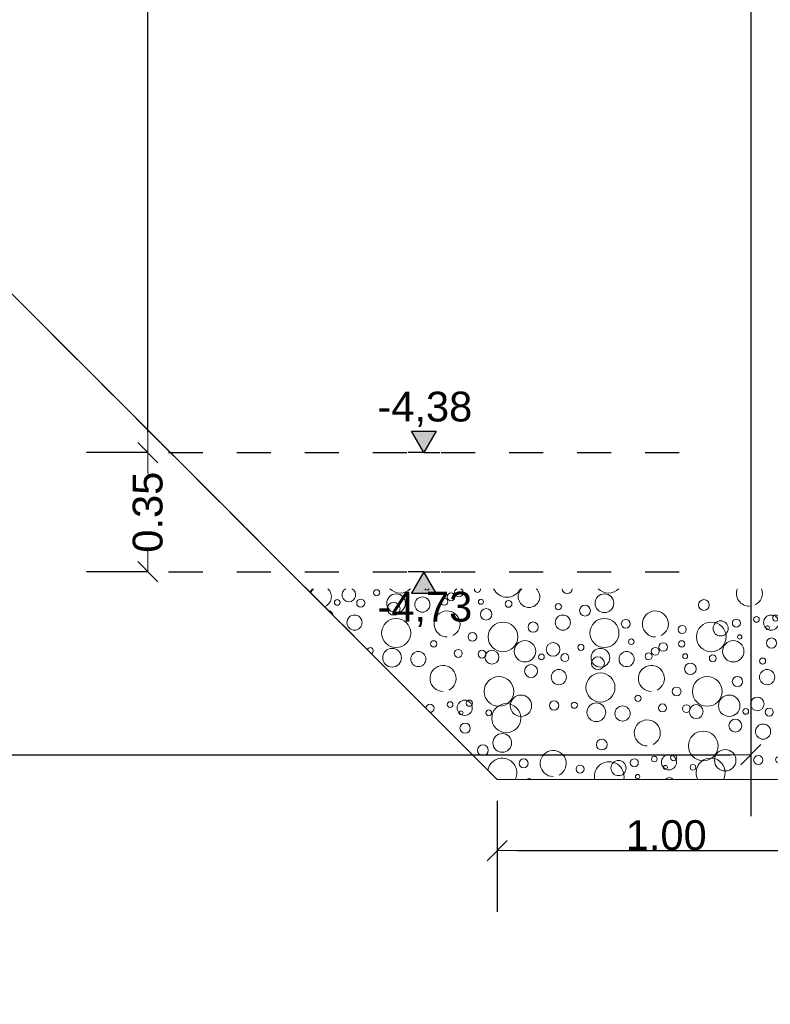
# Model space of a CAD drawing. Header units: metres. Extents: x -12 to 57.2, y -22.2 to 2.8.
# Tile 2 of 126: x -2.7 to -0.5, y -16.2 to -13.3. Entities that reach past the tile are written whole.
import ezdxf

# ---------------------------------------------------------------- set-up
doc = ezdxf.new("R2010")
doc.units = ezdxf.units.M
doc.header["$LTSCALE"] = 0.4
doc.header["$MEASUREMENT"] = 0
for name, pattern in [('Strichlinie', [0.2, 0.15, -0.05]), ('Strichlinie eng', [0.115, 0.075, -0.04]), ('Strichlinie sehr weit', [0.875, 0.5, -0.375])]:
    doc.linetypes.add(name, pattern=pattern)
doc.layers.get('0').update_dxf_attribs({"color": 8, "lineweight": 9})
doc.layers.get('Defpoints').update_dxf_attribs({"color": 8, "lineweight": 9})
doc.layers.add('Neubau_T-Bemaßung', color=8, linetype='Continuous')
doc.layers.add('S-Linien _ Schraffuren.2D', color=8, linetype='Continuous', lineweight=9)
doc.styles.add('ERSTELLTER_STIL_2', font='arial.ttf')
doc.dimstyles.new('ERSTELLTER_STIL__1', dxfattribs={"dimtxt": 0.0875, "dimasz": 0.059375, "dimexe": 0.18, "dimexo": 0.0625, "dimgap": 0, "dimtad": 1, "dimzin": 0, "dimdsep": 46, "dimtxsty": 'ERSTELLTER_STIL_2', "dimblk": 'ARROWHEAD_6', "dimblk1": 'ARROWHEAD_6', "dimblk2": 'ARROWHEAD_6', "dimcen": 0.09, "dimclrd": 7, "dimclre": 7, "dimclrt": 7, "dimazin": 0, "dimtfac": 1, "dimtdec": 4, "dimtmove": 0, "dimatfit": 3, "dimfxl": 1, "dimtolj": 1, "dimtzin": 0, "dimarcsym": 0})
doc.dimstyles.new('ERSTELLTER_STIL__4', dxfattribs={"dimtxt": 0.0875, "dimasz": 0.059375, "dimexe": 0.18, "dimexo": 0.0625, "dimgap": 0, "dimtad": 1, "dimtih": 1, "dimtoh": 1, "dimzin": 0, "dimdsep": 46, "dimtxsty": 'ERSTELLTER_STIL_2', "dimblk": 'ARROWHEAD_6', "dimblk1": 'ARROWHEAD_6', "dimblk2": 'ARROWHEAD_6', "dimcen": 0.09, "dimclrd": 256, "dimclre": 256, "dimclrt": 256, "dimazin": 0, "dimtfac": 1, "dimtdec": 4, "dimtmove": 0, "dimatfit": 3, "dimfxl": 1, "dimtolj": 1, "dimtzin": 0, "dimarcsym": 0})

# ---------------------------------------------------------------- blocks, each defined once
blk = doc.blocks.new('*X453', base_point=(-24191.6502, 0))
at = {"layer": 'S-Linien _ Schraffuren.2D', "color": 253, "linetype": 'Continuous', "lineweight": 9, "true_color": 0x9f9f9f}
for centre, radius in [((-21285.596, -4.7917), 0.00908), ((-21285.5386, -4.8225), 0.0275), ((-21285.3775, -4.8036), 0.0115), ((-21284.9268, -4.8225), 0.0275), ((-21285.7117, -4.8201), 0.00837), ((-21285.6427, -4.8221), 0.0118), ((-21285.5459, -4.8386), 0.0189), ((-21285.4616, -4.8263), 0.0223), ((-21285.3971, -4.8181), 0.0103), ((-21285.2896, -4.8181), 0.00732), ((-21285.2084, -4.8242), 0.0101), ((-21285.0623, -4.8323), 0.00908), ((-21284.6345, -4.8275), 0.0158), ((-21285.2743, -4.855), 0.0169), ((-21284.9838, -4.8441), 0.0158), ((-21284.4234, -4.8658), 0.00908), ((-21285.6608, -4.8793), 0.0223), ((-21285.5385, -4.9099), 0.0427), ((-21285.2247, -4.9213), 0.0436), ((-21285.1361, -4.8925), 0.015), ((-21285.0489, -4.8793), 0.0223), ((-21284.9267, -4.9099), 0.0427), ((-21284.8641, -4.8827), 0.013), ((-21284.6128, -4.9213), 0.0436), ((-21284.5853, -4.8963), 0.0223), ((-21284.5391, -4.8808), 0.0119), ((-21284.4802, -4.8698), 0.00837), ((-21284.4371, -4.8793), 0.0223), ((-21285.3146, -4.9213), 0.0128), ((-21284.6983, -4.8995), 0.0119), ((-21284.4477, -4.8942), 0.00574), ((-21285.4282, -4.9416), 0.00908), ((-21285.1602, -4.9634), 0.0315), ((-21285.0776, -4.9581), 0.0201), ((-21284.996, -4.9517), 0.00908), ((-21284.8479, -4.9355), 0.00812), ((-21284.7545, -4.951), 0.0126), ((-21284.6997, -4.9416), 0.00908), ((-21284.5483, -4.9634), 0.0315), ((-21284.5293, -4.9213), 0.00642), ((-21284.4361, -4.9393), 0.015), ((-21285.5505, -4.9825), 0.0275), ((-21285.4734, -4.9863), 0.0223), ((-21285.3562, -4.9698), 0.0117), ((-21285.2862, -4.972), 0.0115), ((-21285.2572, -4.9806), 0.0205), ((-21285.1117, -4.9801), 0.00837), ((-21285.0427, -4.9821), 0.0118), ((-21284.9386, -4.9825), 0.0275), ((-21284.8616, -4.9863), 0.0223), ((-21284.7971, -4.9781), 0.0103), ((-21284.7775, -4.9636), 0.0115), ((-21284.6896, -4.9781), 0.00732), ((-21284.9459, -4.9986), 0.0189), ((-21284.6743, -5.015), 0.0169), ((-21284.6084, -4.9842), 0.0101), ((-21284.4623, -4.9923), 0.00908), ((-21285.1422, -5.0216), 0.0189), ((-21285.0608, -5.0393), 0.0223), ((-21284.9385, -5.0699), 0.0427), ((-21284.4489, -5.0393), 0.0223), ((-21285.2365, -5.0813), 0.0436), ((-21284.6247, -5.0813), 0.0436), ((-21284.5361, -5.0525), 0.015), ((-21284.7146, -5.0813), 0.0128), ((-21285.3802, -5.1198), 0.00837), ((-21285.3371, -5.1293), 0.0223), ((-21285.3234, -5.1158), 0.00908), ((-21285.172, -5.1234), 0.0315), ((-21285.0747, -5.1227), 0.0137), ((-21285.0149, -5.1218), 0.00908), ((-21284.9505, -5.1425), 0.0275), ((-21284.8282, -5.1016), 0.00908), ((-21284.5602, -5.1234), 0.0315), ((-21284.4776, -5.1181), 0.0201), ((-21285.3477, -5.1442), 0.00574), ((-21285.2666, -5.1442), 0.00837), ((-21285.2149, -5.1599), 0.0427), ((-21284.8734, -5.1463), 0.0223), ((-21284.7562, -5.1298), 0.0117), ((-21284.6862, -5.132), 0.0115), ((-21284.6572, -5.1406), 0.0205), ((-21284.5117, -5.1401), 0.00837), ((-21284.4427, -5.1421), 0.0118), ((-21285.3361, -5.1893), 0.015), ((-21284.5422, -5.1816), 0.0189), ((-21284.6365, -5.2413), 0.0436), ((-21284.4608, -5.1993), 0.0223), ((-21285.2268, -5.2325), 0.0275), ((-21284.9345, -5.2375), 0.0158), ((-21285.2838, -5.2541), 0.0158), ((-21284.572, -5.2834), 0.0315), ((-21285.1641, -5.2927), 0.013), ((-21284.8853, -5.3063), 0.0223), ((-21284.8391, -5.2908), 0.0119), ((-21284.7802, -5.2798), 0.00837), ((-21284.7371, -5.2893), 0.0223), ((-21284.7234, -5.2758), 0.00908), ((-21284.4747, -5.2827), 0.0137), ((-21284.9983, -5.3095), 0.0119), ((-21284.7477, -5.3042), 0.00574), ((-21284.6666, -5.3042), 0.00837), ((-21284.8293, -5.3313), 0.00642)]:
    blk.add_circle(centre, radius, dxfattribs=at)
for centre, radius, start, end in [((-21285.8247, -4.7613), 0.0436, 318.8877, 334.6203), ((-21285.7602, -4.8034), 0.0315, 132.1565, 159.2313), ((-21285.7602, -4.8034), 0.0315, 290.7687, 47.8435), ((-21285.6776, -4.7981), 0.0201, 116.2941, 63.7059), ((-21285.5267, -4.7499), 0.0427, 224.8644, 315.1356), ((-21285.4479, -4.7755), 0.00812, 213.9773, 326.0227), ((-21285.3545, -4.791), 0.0126, 118.9497, 61.0503), ((-21285.2997, -4.7816), 0.00908, 170.1566, 9.8434), ((-21285.2128, -4.7613), 0.0436, 205.3797, 334.6203), ((-21285.1483, -4.8034), 0.0315, 132.1565, 47.8435), ((-21285.0361, -4.7793), 0.015, 182.5756, 357.4244), ((-21284.9149, -4.7499), 0.0427, 224.8644, 315.1356), ((-21284.5008, -4.7931), 0.0382, 159.8965, 270), ((-21284.5008, -4.7931), 0.0382, 296.5651, 20.1035), ((-21285.7422, -4.8616), 0.0189, 10.1977, 79.8023), ((-21285.3889, -4.8831), 0.0382, 296.5651, 270), ((-21284.7771, -4.8831), 0.0382, 296.5651, 270), ((-21285.6149, -4.9618), 0.00908, 291.8774, 158.1226), ((-21285.4008, -5.0431), 0.0382, 296.5651, 270), ((-21284.7889, -5.0431), 0.0382, 296.5651, 270), ((-21285.4391, -5.1308), 0.0119, 270.0334, 179.9666), ((-21284.8008, -5.2031), 0.0382, 296.5651, 270), ((-21285.0771, -5.2931), 0.0382, 296.5651, 270), ((-21285.2267, -5.3199), 0.0427, 331.8816, 170.7059), ((-21284.9128, -5.3313), 0.0436, 348.5201, 191.4799), ((-21284.6149, -5.3199), 0.0427, 331.8816, 208.1184), ((-21284.4149, -5.2818), 0.00908, 69.92, 290.0799), ((-21285.1479, -5.3455), 0.00812, 42.3074, 137.6926), ((-21284.7361, -5.3493), 0.015, 38.4679, 141.5321)]:
    blk.add_arc(centre, radius, start, end, dxfattribs=at)
blk = doc.blocks.new('ARROWHEAD_6')
at = {"color": 0, "linetype": 'Continuous', "lineweight": 0}
for p, q in [((-0.5, -0.5), (0.5, 0.5)), ((0, 0), (-1, 0))]:
    blk.add_line(p, q, dxfattribs=at)
blk = doc.blocks.new('*D617')
at = {"layer": 'Defpoints', "color": 0, "linetype": 'Continuous', "transparency": 16777216}
for p in [(-2.3013, -14.555), (-2.24, -14.555), (-2.24, -14.905)]:
    blk.add_point(p, dxfattribs=at)
at = {"layer": 'Neubau_T-Bemaßung', "linetype": 'Continuous', "lineweight": -2, "transparency": 16777216}
for p, q in [((-2.3025, -14.555), (-2.4813, -14.555)), ((-2.3013, -14.6144), (-2.3013, -14.6162)), ((-2.3013, -14.8456), (-2.3013, -14.8441)), ((-2.3025, -14.905), (-2.4813, -14.905))]:
    blk.add_line(p, q, dxfattribs=at)
at = {"layer": 'Neubau_T-Bemaßung', "linetype": 'Continuous', "lineweight": -2, "transparency": 16777216, "xscale": 0.059375, "yscale": 0.059375, "zscale": 0.059375}
for p, rotation in [((-2.3013, -14.555), 90), ((-2.3013, -14.905), 270)]:
    blk.add_blockref('ARROWHEAD_6', p, dxfattribs=dict(at, rotation=rotation))
at = {"layer": 'Neubau_T-Bemaßung', "linetype": 'Continuous', "transparency": 16777216, "insert": (-2.3013, -14.7301), "char_height": 0.0875, "attachment_point": 5, "rotation": 90, "style": 'ERSTELLTER_STIL_2'}
blk.add_mtext('\\A1;0.35', dxfattribs=at)
blk = doc.blocks.new('*D618')
at = {"layer": 'Defpoints', "color": 0, "linetype": 'Continuous', "transparency": 16777216}
for p in [(-2.3013, -10.655), (-2.24, -10.655), (-2.24, -14.555)]:
    blk.add_point(p, dxfattribs=at)
at = {"layer": 'Neubau_T-Bemaßung', "linetype": 'Continuous', "lineweight": -2, "transparency": 16777216}
for p, q in [((-2.3025, -10.655), (-2.4813, -10.655)), ((-2.3013, -10.7144), (-2.3013, -12.495)), ((-2.3013, -14.4956), (-2.3013, -12.722)), ((-2.3025, -14.555), (-2.4813, -14.555))]:
    blk.add_line(p, q, dxfattribs=at)
at = {"layer": 'Neubau_T-Bemaßung', "linetype": 'Continuous', "lineweight": -2, "transparency": 16777216, "xscale": 0.059375, "yscale": 0.059375, "zscale": 0.059375}
for p, rotation in [((-2.3013, -10.655), 90), ((-2.3013, -14.555), 270)]:
    blk.add_blockref('ARROWHEAD_6', p, dxfattribs=dict(at, rotation=rotation))
at = {"layer": 'Neubau_T-Bemaßung', "linetype": 'Continuous', "transparency": 16777216, "insert": (-2.3013, -12.6085), "char_height": 0.0875, "attachment_point": 5, "rotation": 90, "style": 'ERSTELLTER_STIL_2'}
blk.add_mtext('\\A1;3.90', dxfattribs=at)
blk = doc.blocks.new('*D634')
at = {"layer": 'Defpoints', "color": 0, "linetype": 'Continuous', "transparency": 16777216}
for p in [(-1.275, -15.515), (-0.275, -15.515), (-0.275, -15.7236)]:
    blk.add_point(p, dxfattribs=at)
at = {"layer": 'Neubau_T-Bemaßung', "linetype": 'Continuous', "lineweight": -2, "transparency": 16777216}
for p, q in [((-1.275, -15.5775), (-1.275, -15.9036)), ((-0.275, -15.5775), (-0.275, -15.9036)), ((-1.2156, -15.7236), (-0.3344, -15.7236))]:
    blk.add_line(p, q, dxfattribs=at)
at = {"layer": 'Neubau_T-Bemaßung', "linetype": 'Continuous', "lineweight": -2, "transparency": 16777216, "xscale": 0.059375, "yscale": 0.059375, "zscale": 0.059375, "rotation": 180}
blk.add_blockref('ARROWHEAD_6', (-1.275, -15.7236), dxfattribs=at)
at = {"layer": 'Neubau_T-Bemaßung', "linetype": 'Continuous', "lineweight": -2, "transparency": 16777216, "xscale": 0.059375, "yscale": 0.059375, "zscale": 0.059375}
blk.add_blockref('ARROWHEAD_6', (-0.275, -15.7236), dxfattribs=at)
at = {"layer": 'Neubau_T-Bemaßung', "linetype": 'Continuous', "transparency": 16777216, "insert": (-0.7785, -15.6789), "char_height": 0.0875, "attachment_point": 5, "style": 'ERSTELLTER_STIL_2'}
blk.add_mtext('\\A1;1.00', dxfattribs=at)
blk = doc.blocks.new('*D635')
at = {"layer": 'Defpoints', "color": 0, "linetype": 'Continuous', "transparency": 16777216}
for p in [(-0.53, -7.375), (-5.6703, -11.1197), (-0.53, -15.4422)]:
    blk.add_point(p, dxfattribs=at)
at = {"layer": 'Neubau_T-Bemaßung', "linetype": 'Continuous', "lineweight": -2, "transparency": 16777216}
for p, q in [((-0.53, -7.4375), (-0.53, -15.6222)), ((-5.6703, -11.1822), (-5.6703, -15.6222)), ((-5.6109, -15.4422), (-0.5894, -15.4422))]:
    blk.add_line(p, q, dxfattribs=at)
at = {"layer": 'Neubau_T-Bemaßung', "linetype": 'Continuous', "lineweight": -2, "transparency": 16777216, "xscale": 0.059375, "yscale": 0.059375, "zscale": 0.059375, "rotation": 180}
blk.add_blockref('ARROWHEAD_6', (-5.6703, -15.4422), dxfattribs=at)
at = {"layer": 'Neubau_T-Bemaßung', "linetype": 'Continuous', "lineweight": -2, "transparency": 16777216, "xscale": 0.059375, "yscale": 0.059375, "zscale": 0.059375}
blk.add_blockref('ARROWHEAD_6', (-0.53, -15.4422), dxfattribs=at)
at = {"layer": 'Neubau_T-Bemaßung', "linetype": 'Continuous', "transparency": 16777216, "insert": (-3.1101, -15.3896), "char_height": 0.0875, "attachment_point": 5, "style": 'ERSTELLTER_STIL_2'}
blk.add_mtext('\\A1;ca. 4,70', dxfattribs=at)

msp = doc.modelspace()

# ---------------------------------------------------------------- hatches: boundary and pattern name
at = {"layer": 'Neubau_T-Bemaßung', "linetype": 'Continuous'}
for points in [[(-1.49, -14.555), (-1.4538, -14.4925), (-1.5263, -14.4925)], [(-1.49, -14.905), (-1.5263, -14.9675), (-1.4538, -14.9675)]]:
    msp.add_hatch(color=256, dxfattribs=at).paths.add_polyline_path(points)

# ---------------------------------------------------------------- linework, layer by layer
msp.add_lwpolyline([(33.2001, -15.655), (23.78, -15.655), (23.64, -15.515), (-0.445, -15.515), (-1.275, -15.515), (-1.885, -14.905), (-2.235, -14.555), (-5.6703, -11.1197), (-6.181, -11.1321), (-6.1823, -11.1321), (-6.1838, -11.1321), (-6.2728, -11.1311), (-6.3042, -11.1298), (-11.9962, -10.9075), (-11.9962, -22.195), (-11.9962, -22.195), (57.2295, -22.195)])
for p, q in [((-1.49, -14.555), (-1.5263, -14.4925)), ((-1.5263, -14.4925), (-1.4538, -14.4925)), ((-1.4538, -14.4925), (-1.49, -14.555)), ((-1.49, -14.555), (-1.5369, -14.555)), ((-1.49, -14.555), (-1.4431, -14.555)), ((-1.49, -14.905), (-1.5369, -14.905)), ((-1.49, -14.905), (-1.5263, -14.9675)), ((-1.49, -14.905), (-1.4431, -14.905)), ((-1.4538, -14.9675), (-1.49, -14.905)), ((-1.5263, -14.9675), (-1.4538, -14.9675))]:
    msp.add_line(p, q, dxfattribs=at)
at = {"layer": 'Neubau_T-Bemaßung', "linetype": 'Strichlinie eng'}
for p, q in [((-2.24, -14.555), (-0.74, -14.555)), ((-2.24, -14.905), (-0.74, -14.905))]:
    msp.add_line(p, q, dxfattribs=at)
at = {"layer": 'S-Linien _ Schraffuren.2D', "linetype": 'Strichlinie sehr weit'}
for p, q in [((-1.275, -15.515), (-5.6703, -11.1197)), ((-0.275, -15.515), (-1.275, -15.515))]:
    msp.add_line(p, q, dxfattribs=at)
at = {"layer": 'S-Linien _ Schraffuren.2D', "linetype": 'Strichlinie', "flags": 128}
msp.add_lwpolyline([(-5.6703, -11.1197), (-4.6126, -11.0941), (-3.3286, -11.0649), (-0.8946, -11.0218), (-0.7539, -10.9508), (3.9368, -10.8951), (6.6043, -10.8879), (7.0796, -10.8781), (8.6162, -10.8406), (13.0557, -10.7772), (16.8619, -10.7236), (17.682, -10.7178), (18.7317, -10.715), (18.8531, -10.7288), (19.2075, -10.718), (22.2351, -10.6838), (26.7618, -10.6064), (26.9401, -10.616), (27.5592, -10.6417), (27.9329, -10.6496), (29.5275, -10.6661), (33.9321, -10.7029), (36.0088, -10.6975), (36.514, -10.6975), (39.5993, -10.7118), (42.3672, -10.6876), (43.4193, -10.7044), (45.1413, -10.7127), (47.1587, -10.6936), (47.5029, -10.6921), (46.53, -11.665), (44.89, -11.665), (44.89, -11.405), (39.4587, -11.405), (39.0587, -11.805), (37.8901, -11.805), (34.0401, -15.655), (23.78, -15.655), (23.64, -15.515), (-1.275, -15.515)], close=True, dxfattribs=at)

# ---------------------------------------------------------------- block references
at = {"layer": 'S-Linien _ Schraffuren.2D', "linetype": 'Continuous'}
msp.add_blockref('*X453', (-2907.6834, -10.175), dxfattribs=at)

# ---------------------------------------------------------------- texts
at = {"layer": 'Neubau_T-Bemaßung', "char_height": 0.0875, "attachment_point": 7, "style": 'ERSTELLTER_STIL_2'}
for s, insert in [('\\A1;-4,38', (-1.6268, -14.48)), ('\\A1;-4,73', (-1.6268, -15.0675))]:
    msp.add_mtext(s, dxfattribs=dict(at, insert=insert))

# ---------------------------------------------------------------- dimensions: what is measured, and where the dimension line sits
at = {"layer": 'Neubau_T-Bemaßung', "linetype": 'Continuous'}
dim = msp.add_linear_dim(base=(-0.53, -15.4422), p1=(-5.6703, -11.1197), p2=(-0.53, -7.375), text='ca. 4,70', dimstyle='ERSTELLTER_STIL__4', override={"dimclrd": 256, "dimclre": 256, "dimclrt": 256}, dxfattribs=at)
dim.commit()
dim.dimension.update_dxf_attribs({"geometry": '*D635', "text_midpoint": (-3.1101, -15.4422), "dimtype": 160})
for base, p1, p2, picture, middle in [((-2.3013, -10.655), (-2.24, -14.555), (-2.24, -10.655), '*D618', (-2.3013, -12.6085)), ((-2.3013, -14.555), (-2.24, -14.905), (-2.24, -14.555), '*D617', (-2.3013, -14.7301))]:
    dim = msp.add_linear_dim(base=base, p1=p1, p2=p2, angle=90, dimstyle='ERSTELLTER_STIL__1', override={"dimclrd": 256, "dimclre": 256, "dimclrt": 256}, dxfattribs=at)
    dim.commit()
    dim.dimension.update_dxf_attribs({"geometry": picture, "text_midpoint": middle, "dimtype": 160, "text_rotation": 90})
dim = msp.add_linear_dim(base=(-0.275, -15.7236), p1=(-1.275, -15.515), p2=(-0.275, -15.515), dimstyle='ERSTELLTER_STIL__4', override={"dimclrd": 256, "dimclre": 256, "dimclrt": 256}, dxfattribs=at)
dim.commit()
dim.dimension.update_dxf_attribs({"geometry": '*D634', "text_midpoint": (-0.7785, -15.7236), "dimtype": 160})

doc.saveas('drawing.dxf')
